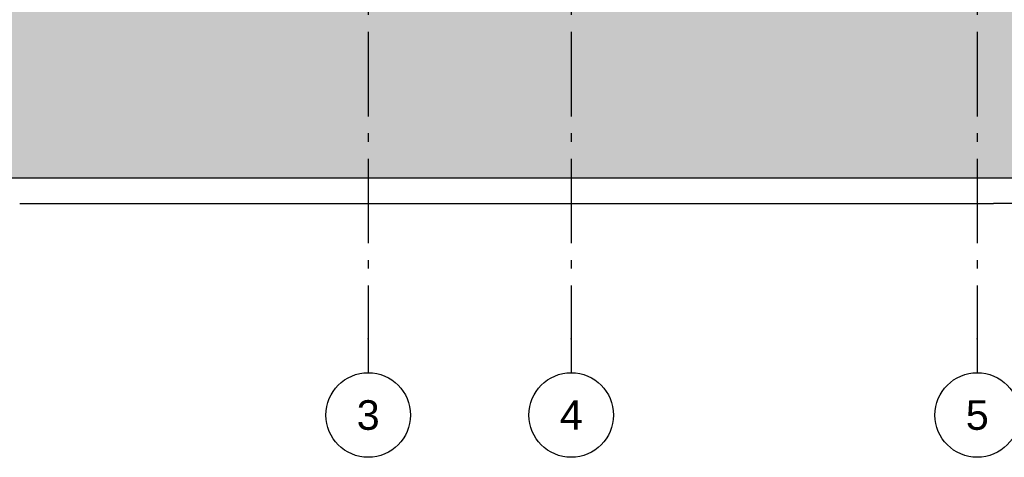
# Model space of a CAD drawing. Header units: millimetres. Extents: x -82736 to -49966, y 850 to 13065.
# Tile 7 of 28: x -70733 to -64913, y 850 to 3437. Entities that reach past the tile are written whole.
import ezdxf
from ezdxf.enums import TextEntityAlignment as Align

# ---------------------------------------------------------------- set-up
doc = ezdxf.new("R2010")
doc.units = ezdxf.units.MM
doc.header["$LTSCALE"] = 0.5
doc.header["$MEASUREMENT"] = 0
doc.linetypes.add('Akselinje', pattern=[1500, 1000, -200, 100, -200])
doc.linetypes.add('PLINE', pattern=[0])
for name, color, linetype in [('216- Direkte fundamentering', 7, 'Continuous'), ('71-- Bearbeidet terreng', 7, 'Continuous'), ('71-- Bearbeidet terreng (Skravur)', 7, 'Continuous'), ('82-- Modullinjer', 7, 'Continuous')]:
    doc.layers.add(name, color=color, linetype=linetype)
doc.styles.add('GENERATED_STYLE_1', font='arial.ttf')

# ---------------------------------------------------------------- blocks, each defined once
blk = doc.blocks.new('Standard grid marker[4]', base_point=(-68673.2, 12565.5))
at = {"layer": '82-- Modullinjer', "linetype": 'Akselinje'}
for p, q in [((-68673.2, 12365.5), (-68673.2, 1550)), ((-68673.2, 1550), (-68673.2, 1350))]:
    blk.add_line(p, q, dxfattribs=at)
at = {"layer": '82-- Modullinjer', "linetype": 'PLINE'}
blk.add_circle((-68673.2, 1100), 250, dxfattribs=at)
at = {"layer": '82-- Modullinjer', "linetype": 'Akselinje'}
blk.add_point((-68673.2, 1550), dxfattribs=at)
blk.add_point((-68673.2, 1550), dxfattribs=at)
at = {"layer": '82-- Modullinjer', "style": 'GENERATED_STYLE_1'}
for tag, p in [('AC_MarkerText_1_0', (-68673.2, 12903)), ('AC_MarkerText_1_1', (-68673.2, 1187.5))]:
    blk.add_attdef(tag, text='', height=175, rotation=360, dxfattribs=at).set_placement(p, align=Align.TOP_CENTER)
blk = doc.blocks.new('Standard grid marker[5]', base_point=(-67473.2, 12565.5))
at = {"layer": '82-- Modullinjer', "linetype": 'Akselinje'}
for p, q in [((-67473.2, 12365.5), (-67473.2, 1550)), ((-67473.2, 1550), (-67473.2, 1350))]:
    blk.add_line(p, q, dxfattribs=at)
at = {"layer": '82-- Modullinjer', "linetype": 'PLINE'}
blk.add_circle((-67473.2, 1100), 250, dxfattribs=at)
at = {"layer": '82-- Modullinjer', "linetype": 'Akselinje'}
blk.add_point((-67473.2, 1550), dxfattribs=at)
blk.add_point((-67473.2, 1550), dxfattribs=at)
at = {"layer": '82-- Modullinjer', "style": 'GENERATED_STYLE_1'}
for tag, p in [('AC_MarkerText_1_0', (-67473.2, 12903)), ('AC_MarkerText_1_1', (-67473.2, 1187.5))]:
    blk.add_attdef(tag, text='', height=175, rotation=360, dxfattribs=at).set_placement(p, align=Align.TOP_CENTER)
blk = doc.blocks.new('Standard grid marker[6]', base_point=(-65073.2, 12565.5))
at = {"layer": '82-- Modullinjer', "linetype": 'Akselinje'}
for p, q in [((-65073.2, 12365.5), (-65073.2, 1550)), ((-65073.2, 1550), (-65073.2, 1350))]:
    blk.add_line(p, q, dxfattribs=at)
at = {"layer": '82-- Modullinjer', "linetype": 'PLINE'}
blk.add_circle((-65073.2, 1100), 250, dxfattribs=at)
at = {"layer": '82-- Modullinjer', "linetype": 'Akselinje'}
blk.add_point((-65073.2, 1550), dxfattribs=at)
blk.add_point((-65073.2, 1550), dxfattribs=at)
at = {"layer": '82-- Modullinjer', "style": 'GENERATED_STYLE_1'}
for tag, p in [('AC_MarkerText_1_0', (-65073.2, 12903)), ('AC_MarkerText_1_1', (-65073.2, 1187.5))]:
    blk.add_attdef(tag, text='', height=175, rotation=360, dxfattribs=at).set_placement(p, align=Align.TOP_CENTER)

msp = doc.modelspace()

# ---------------------------------------------------------------- hatches: boundary and pattern name
at = {"layer": '71-- Bearbeidet terreng (Skravur)', "linetype": 'Continuous'}
msp.add_hatch(color=256, dxfattribs=at).paths.add_polyline_path([(-49966.4, 3500), (-82736.4, 3500), (-82736.4, 2500), (-49966.4, 2500)])

# ---------------------------------------------------------------- linework, layer by layer
at = {"layer": '216- Direkte fundamentering', "linetype": 'PLINE'}
for p in [(-70733.2, 2350), (-64353.2, 2350)]:
    msp.add_line(p, (-64978.2, 2350), dxfattribs=at)
at = {"layer": '71-- Bearbeidet terreng', "linetype": 'PLINE'}
msp.add_line((-49966.4, 2500), (-82736.4, 2500), dxfattribs=at)

# ---------------------------------------------------------------- block references
at = {"layer": '82-- Modullinjer', "linetype": 'PLINE'}
ref = msp.add_blockref('Standard grid marker[4]', (-68673.2, 12565.5), dxfattribs=at)
ref.add_attrib('AC_MarkerText_1_1', '3', dxfattribs={"color": 7, "height": 175, "rotation": 360, "style": 'GENERATED_STYLE_1'}).set_placement((-68673.2, 1187.5), align=Align.TOP_CENTER)
ref = msp.add_blockref('Standard grid marker[5]', (-67473.2, 12565.5), dxfattribs=at)
ref.add_attrib('AC_MarkerText_1_1', '4', dxfattribs={"color": 7, "height": 175, "rotation": 360, "style": 'GENERATED_STYLE_1'}).set_placement((-67473.2, 1187.5), align=Align.TOP_CENTER)
ref = msp.add_blockref('Standard grid marker[6]', (-65073.2, 12565.5), dxfattribs=at)
ref.add_attrib('AC_MarkerText_1_1', '5', dxfattribs={"color": 7, "height": 175, "rotation": 360, "style": 'GENERATED_STYLE_1'}).set_placement((-65073.2, 1187.5), align=Align.TOP_CENTER)

doc.saveas('drawing.dxf')
